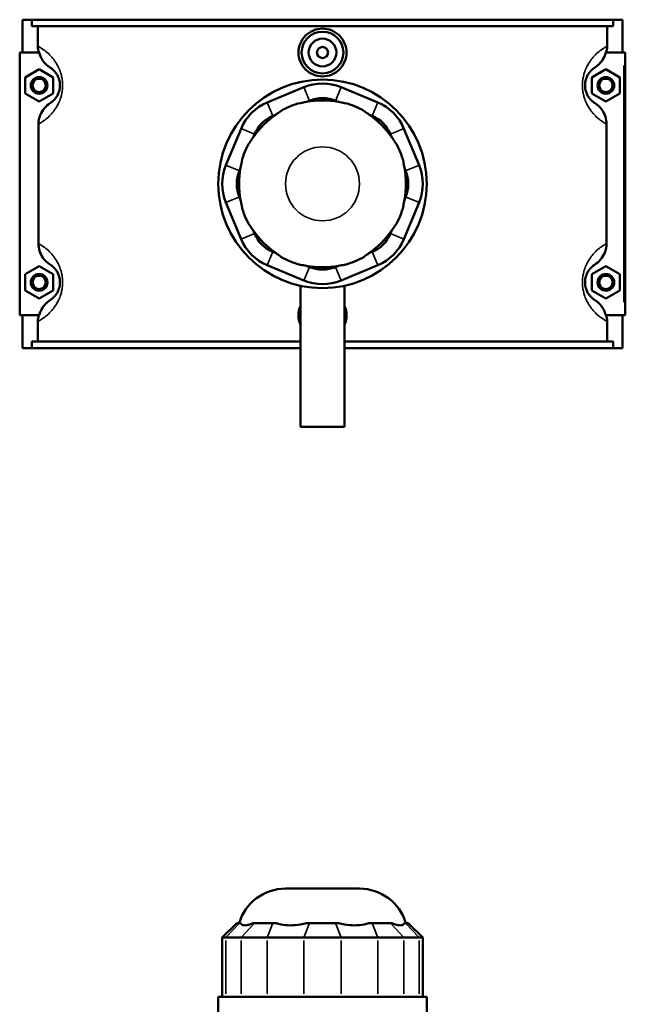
# Model space of a CAD drawing. Header units: inches. Extents: x -1.9 to 49.7, y -1.4 to 49.2.
# Tile 7 of 10: x 15 to 23.6, y 23.8 to 37.7. Entities that reach past the tile are written whole.
import ezdxf

# ---------------------------------------------------------------- set-up
doc = ezdxf.new("R2010")
doc.units = ezdxf.units.IN
doc.header["$MEASUREMENT"] = 0
doc.layers.add('Visible (ANSI)', color=7, linetype='Continuous', lineweight=50)
doc.layers.add('Visible Narrow (ANSI)', color=7, linetype='Continuous', lineweight=35)

msp = doc.modelspace()

# ---------------------------------------------------------------- linework, layer by layer
at = {"layer": 'Visible (ANSI)'}
for p, q in [((15.026, 37.7418), (15.026, 37.2768)), ((15.026, 37.7418), (15.1602, 37.7418)), ((15.1602, 37.7418), (23.3919, 37.7418)), ((15.1602, 37.6488), (15.1602, 37.7418)), ((23.3919, 37.7418), (23.3919, 37.6488)), ((23.3919, 37.7418), (23.526, 37.7418)), ((23.526, 37.7418), (23.526, 37.2768)), ((23.3919, 37.6488), (15.1602, 37.6488)), ((15.2444, 37.3657), (15.2444, 37.6488)), ((23.3076, 37.3657), (23.3076, 37.6488)), ((15.2636, 37.2768), (14.9867, 37.2768)), ((14.9867, 37.2768), (14.9867, 33.5568)), ((23.2885, 37.2768), (23.5457, 37.2768)), ((23.5457, 37.2768), (23.5654, 37.2768)), ((23.5654, 33.5568), (23.5654, 37.2768)), ((15.0654, 36.9254), (15.2623, 37.0391)), ((15.2623, 37.0391), (15.4591, 36.9254)), ((23.2898, 37.0391), (23.093, 36.9254)), ((23.4867, 36.9254), (23.2898, 37.0391)), ((15.0654, 36.6981), (15.0654, 36.9254)), ((15.4591, 36.9254), (15.4591, 36.6981)), ((23.093, 36.9254), (23.093, 36.6981)), ((23.4867, 36.6981), (23.4867, 36.9254)), ((15.2623, 36.5845), (15.0654, 36.6981)), ((15.4591, 36.6981), (15.2623, 36.5845)), ((19.0131, 36.785), (18.4945, 36.5701)), ((20.0576, 36.5701), (19.5389, 36.785)), ((23.093, 36.6981), (23.2898, 36.5845)), ((23.2898, 36.5845), (23.4867, 36.6981)), ((19.0476, 36.5762), (19.092, 36.5945)), ((19.4601, 36.5945), (19.5045, 36.5762)), ((18.5734, 36.3797), (18.6178, 36.3981)), ((19.9343, 36.3981), (19.9787, 36.3797)), ((15.253, 36.2625), (15.253, 34.5711)), ((23.2991, 34.5711), (23.2991, 36.2625)), ((18.1227, 36.1983), (17.9079, 35.6797)), ((18.2947, 36.0751), (18.3131, 36.1195)), ((20.239, 36.1195), (20.2574, 36.0751)), ((20.6442, 35.6797), (20.4294, 36.1983)), ((18.0983, 35.6008), (18.1167, 35.6452)), ((20.4354, 35.6452), (20.4538, 35.6008)), ((17.9079, 35.1539), (18.1227, 34.6353)), ((18.1167, 35.1884), (18.0983, 35.2328)), ((20.4294, 34.6353), (20.6442, 35.1539)), ((20.4538, 35.2328), (20.4354, 35.1884)), ((18.3131, 34.7141), (18.2947, 34.7585)), ((20.2574, 34.7585), (20.239, 34.7141)), ((18.6178, 34.4355), (18.5734, 34.4539)), ((19.9787, 34.4539), (19.9343, 34.4355)), ((15.0654, 34.1354), (15.2623, 34.2491)), ((15.2623, 34.2491), (15.4591, 34.1354)), ((18.4945, 34.2635), (19.0131, 34.0486)), ((19.092, 34.239), (19.0476, 34.2574)), ((19.5045, 34.2574), (19.4601, 34.239)), ((19.5389, 34.0486), (20.0576, 34.2635)), ((23.2898, 34.2491), (23.093, 34.1354)), ((23.4867, 34.1354), (23.2898, 34.2491)), ((15.0654, 33.9081), (15.0654, 34.1354)), ((15.4591, 34.1354), (15.4591, 33.9081)), ((23.093, 34.1354), (23.093, 33.9081)), ((23.4867, 33.9081), (23.4867, 34.1354)), ((15.2623, 33.7945), (15.0654, 33.9081)), ((15.4591, 33.9081), (15.2623, 33.7945)), ((18.965, 33.9728), (18.965, 31.9768)), ((19.5871, 33.9728), (19.5871, 31.9768)), ((23.093, 33.9081), (23.2898, 33.7945)), ((23.2898, 33.7945), (23.4867, 33.9081)), ((14.9867, 33.5568), (15.2636, 33.5568)), ((15.026, 33.5568), (15.026, 33.0918)), ((23.5457, 33.5568), (23.2885, 33.5568)), ((23.526, 33.5568), (23.526, 33.0918)), ((23.5654, 33.5568), (23.5457, 33.5568)), ((15.2444, 33.1848), (15.2444, 33.4679)), ((23.3076, 33.1848), (23.3076, 33.4679)), ((15.1602, 33.0918), (15.026, 33.0918)), ((18.965, 33.1848), (15.1602, 33.1848)), ((15.1602, 33.0918), (15.1602, 33.1848)), ((15.1602, 33.0918), (18.965, 33.0918)), ((23.3919, 33.1848), (19.5871, 33.1848)), ((19.5871, 33.0918), (23.3919, 33.0918)), ((23.3919, 33.1848), (23.3919, 33.0918)), ((23.526, 33.0918), (23.3919, 33.0918)), ((18.965, 31.9768), (19.5871, 31.9768)), ((18.7519, 25.4342), (19.8002, 25.4342)), ((18.0617, 24.9463), (17.8556, 24.7402)), ((18.0617, 24.9463), (18.0983, 24.9463)), ((18.1167, 24.9463), (18.0983, 24.9463)), ((18.3131, 24.9463), (18.2947, 24.9463)), ((18.3131, 24.9463), (18.5734, 24.9463)), ((18.6178, 24.9463), (18.5734, 24.9463)), ((19.092, 24.9463), (19.0476, 24.9463)), ((19.092, 24.9463), (19.4601, 24.9463)), ((19.5045, 24.9463), (19.4601, 24.9463)), ((19.9787, 24.9463), (19.9343, 24.9463)), ((19.9787, 24.9463), (20.239, 24.9463)), ((20.2574, 24.9463), (20.239, 24.9463)), ((20.4538, 24.9463), (20.4354, 24.9463)), ((20.4538, 24.9463), (20.4904, 24.9463)), ((20.4904, 24.9463), (20.6965, 24.7402)), ((17.9079, 24.7402), (17.8556, 24.7402)), ((17.8556, 24.7402), (17.8556, 23.9008)), ((17.9079, 24.7402), (18.1227, 24.7402)), ((18.4945, 24.7402), (18.1227, 24.7402)), ((18.4945, 24.7402), (19.0131, 24.7402)), ((19.5389, 24.7402), (19.0131, 24.7402)), ((19.5389, 24.7402), (20.0576, 24.7402)), ((20.4294, 24.7402), (20.0576, 24.7402)), ((20.4294, 24.7402), (20.6442, 24.7402)), ((20.6965, 24.7402), (20.6442, 24.7402)), ((20.6965, 24.7402), (20.6965, 23.9008)), ((20.7531, 23.9008), (17.799, 23.9008)), ((17.799, 23.6917), (17.799, 23.9008)), ((20.7531, 23.6917), (20.7531, 23.9008))]:
    msp.add_line(p, q, dxfattribs=at)
for centre, radius in [((19.276, 37.2768), 0.2953), ((19.276, 37.2768), 0.1969), ((19.276, 37.2768), 0.0787), ((15.2623, 36.8118), 0.1181), ((15.2623, 36.8118), 0.0945), ((19.276, 35.4168), 1.4771), ((23.2898, 36.8118), 0.1181), ((23.2898, 36.8118), 0.0945), ((15.2623, 34.0218), 0.1181), ((15.2623, 34.0218), 0.0945), ((23.2898, 34.0218), 0.1181), ((23.2898, 34.0218), 0.0945)]:
    msp.add_circle(centre, radius, dxfattribs=at)
for centre, radius, start, end in [((19.276, 36.1502), 0.687, 67.5, 112.5), ((18.7574, 35.9354), 0.687, 112.5, 157.5), ((19.276, 35.4168), 1.1817, 78.85363, 101.14637), ((19.276, 36.1502), 0.4809, 67.5, 112.5), ((19.7947, 35.9354), 0.687, 22.5, 67.5), ((19.276, 35.4168), 1.1817, 123.85363, 146.14637), ((19.276, 35.4168), 1.1817, 33.85363, 56.14637), ((18.7574, 35.9354), 0.4809, 112.5, 157.5), ((19.7947, 35.9354), 0.4809, 22.5, 67.5), ((18.5426, 35.4168), 0.687, 157.5, 202.5), ((18.5426, 35.4168), 0.4809, 157.5, 202.5), ((19.276, 35.4168), 1.1817, 168.85363, 191.14637), ((19.276, 35.4168), 1.1817, 348.85363, 11.14637), ((20.0095, 35.4168), 0.4809, 337.5, 22.5), ((20.0095, 35.4168), 0.687, 337.5, 22.5), ((19.276, 35.4168), 1.1817, 213.85363, 236.14637), ((19.276, 35.4168), 1.1817, 303.85363, 326.14637), ((18.7574, 34.8982), 0.687, 202.5, 247.5), ((18.7574, 34.8982), 0.4809, 202.5, 247.5), ((19.7947, 34.8982), 0.4809, 292.5, 337.5), ((19.7947, 34.8982), 0.687, 292.5, 337.5), ((19.276, 35.4168), 1.1817, 258.85363, 281.14637), ((19.276, 34.6833), 0.4809, 247.5, 292.5), ((19.276, 34.6833), 0.687, 247.5, 292.5), ((18.7519, 24.7472), 0.687, 90, 163.15289), ((19.8002, 24.7472), 0.687, 16.84711, 90)]:
    msp.add_arc(centre, radius, start, end, dxfattribs=at)
for points, knots in [([(19.6158, 37.2768), (19.6158, 37.2342), (19.6072, 37.1887), (19.5724, 37.1053), (19.5462, 37.0672), (19.4858, 37.0072), (19.4477, 36.9812), (19.3641, 36.9468), (19.3186, 36.9383), (19.2335, 36.9383), (19.188, 36.9468), (19.1044, 36.9812), (19.0663, 37.0072), (19.0059, 37.0672), (18.9797, 37.1053), (18.9449, 37.1887), (18.9363, 37.2342), (18.9363, 37.3194), (18.9449, 37.3648), (18.9797, 37.4483), (19.0059, 37.4864), (19.0663, 37.5464), (19.1044, 37.5724), (19.188, 37.6068), (19.2335, 37.6153), (19.3186, 37.6153), (19.3641, 37.6068), (19.4477, 37.5724), (19.4858, 37.5464), (19.5462, 37.4864), (19.5724, 37.4483), (19.6072, 37.3648), (19.6158, 37.3194), (19.6158, 37.2768)], [0, 0, 0, 0, 0.3247547, 0.3247547, 0.6495095, 0.6495095, 0.9739947, 0.9739947, 1.29848, 1.29848, 1.6229653, 1.6229653, 1.9474506, 1.9474506, 2.2722053, 2.2722053, 2.59696, 2.59696, 2.9217148, 2.9217148, 3.2464695, 3.2464695, 3.5709548, 3.5709548, 3.8954401, 3.8954401, 4.2199253, 4.2199253, 4.5444106, 4.5444106, 4.8691653, 4.8691653, 5.1939201, 5.1939201, 5.1939201, 5.1939201]), ([(15.2636, 37.2768), (15.268, 37.2593), (15.2737, 37.2423), (15.2904, 37.203), (15.3023, 37.1814), (15.3442, 37.1211), (15.3799, 37.087), (15.4211, 37.0607)], [-0.69705085, -0.69705085, -0.69705085, -0.69705085, -0.55966229, -0.55966229, -0.37198583, -0.37198583, 0, 0, 0, 0]), ([(23.131, 37.0607), (23.1533, 37.075), (23.174, 37.0915), (23.2118, 37.129), (23.2288, 37.1499), (23.2638, 37.2046), (23.2792, 37.2398), (23.2885, 37.2768)], [-0.74775543, -0.74775543, -0.74775543, -0.74775543, -0.54648504, -0.54648504, -0.34237007, -0.34237007, -0.05129101, -0.05129101, -0.05129101, -0.05129101]), ([(15.4211, 37.0607), (15.4278, 37.0564), (15.4352, 37.0514), (15.4522, 37.0382), (15.462, 37.0298), (15.481, 37.0105), (15.4901, 37.0003), (15.5064, 36.9783), (15.5136, 36.9674), (15.5252, 36.9465), (15.5296, 36.9375), (15.5385, 36.9167), (15.5429, 36.9047), (15.5491, 36.8827), (15.5513, 36.8732), (15.5548, 36.8531), (15.5561, 36.8426), (15.5573, 36.8252), (15.5575, 36.8185), (15.5575, 36.8118), (15.5575, 36.8051), (15.5573, 36.7984), (15.5561, 36.781), (15.5548, 36.7705), (15.5513, 36.7504), (15.5491, 36.7409), (15.5429, 36.7189), (15.5385, 36.7069), (15.5296, 36.6861), (15.5252, 36.6771), (15.5136, 36.6562), (15.5064, 36.6453), (15.4901, 36.6233), (15.481, 36.6131), (15.462, 36.5938), (15.4522, 36.5854), (15.4352, 36.5722), (15.4278, 36.5672), (15.4211, 36.5629)], [0.996893, 0.996893, 0.996893, 0.996893, 1.4695156, 1.4695156, 2.0058343, 2.0058343, 2.456951, 2.456951, 2.8083802, 2.8083802, 3.0391119, 3.0391119, 3.2957948, 3.2957948, 3.4716858, 3.4716858, 3.6512888, 3.6512888, 3.761611, 3.761611, 3.761611, 3.8719331, 3.8719331, 4.0515362, 4.0515362, 4.2274272, 4.2274272, 4.4841101, 4.4841101, 4.7148417, 4.7148417, 5.0662709, 5.0662709, 5.5173876, 5.5173876, 6.0537063, 6.0537063, 6.526329, 6.526329, 6.526329, 6.526329]), ([(23.131, 36.5629), (23.1243, 36.5672), (23.1169, 36.5722), (23.0999, 36.5854), (23.0901, 36.5938), (23.0711, 36.6131), (23.062, 36.6233), (23.0457, 36.6453), (23.0384, 36.6562), (23.0269, 36.6771), (23.0224, 36.6861), (23.0136, 36.7069), (23.0092, 36.7189), (23.003, 36.7409), (23.0008, 36.7504), (22.9973, 36.7705), (22.996, 36.781), (22.9948, 36.7984), (22.9945, 36.8051), (22.9945, 36.8118), (22.9945, 36.8185), (22.9948, 36.8252), (22.996, 36.8426), (22.9973, 36.8531), (23.0008, 36.8732), (23.003, 36.8827), (23.0092, 36.9047), (23.0136, 36.9167), (23.0224, 36.9375), (23.0269, 36.9465), (23.0384, 36.9674), (23.0457, 36.9783), (23.062, 37.0003), (23.0711, 37.0105), (23.0901, 37.0298), (23.0999, 37.0382), (23.1169, 37.0514), (23.1243, 37.0564), (23.131, 37.0607)], [0.9968918, 0.9968918, 0.9968918, 0.9968918, 1.4695149, 1.4695149, 2.0058335, 2.0058335, 2.4569501, 2.4569501, 2.8083792, 2.8083792, 3.0391107, 3.0391107, 3.2957936, 3.2957936, 3.4716845, 3.4716845, 3.6512876, 3.6512876, 3.7616097, 3.7616097, 3.7616097, 3.8719319, 3.8719319, 4.0515349, 4.0515349, 4.2274259, 4.2274259, 4.4841088, 4.4841088, 4.7148403, 4.7148403, 5.0662694, 5.0662694, 5.517386, 5.517386, 6.0537046, 6.0537046, 6.5263277, 6.5263277, 6.5263277, 6.5263277]), ([(15.4211, 36.5629), (15.3894, 36.5427), (15.361, 36.5178), (15.3122, 36.4599), (15.2924, 36.427), (15.2617, 36.3505), (15.253, 36.3067), (15.253, 36.2625)], [-0.91345605, -0.91345605, -0.91345605, -0.91345605, -0.62787555, -0.62787555, -0.33730044, -0.33730044, 0, 0, 0, 0]), ([(19.0476, 36.5762), (19.0198, 36.573), (18.9911, 36.5683), (18.9132, 36.5508), (18.8641, 36.5348), (18.8205, 36.5167), (18.7768, 36.4986), (18.7308, 36.4752), (18.6633, 36.4325), (18.6396, 36.4155), (18.6178, 36.3981)], [-0.5693984, -0.5693984, -0.5693984, -0.5693984, -0.3600644, -0.3600644, 0, 0, 0, 0.3600644, 0.3600644, 0.5693984, 0.5693984, 0.5693984, 0.5693984]), ([(19.9343, 36.3981), (19.9125, 36.4155), (19.8888, 36.4325), (19.8213, 36.4752), (19.7753, 36.4986), (19.7316, 36.5167), (19.688, 36.5348), (19.6389, 36.5508), (19.561, 36.5683), (19.5323, 36.573), (19.5045, 36.5762)], [-0.5693984, -0.5693984, -0.5693984, -0.5693984, -0.3600644, -0.3600644, 0, 0, 0, 0.3600644, 0.3600644, 0.5693984, 0.5693984, 0.5693984, 0.5693984]), ([(23.2991, 36.2625), (23.2991, 36.2981), (23.2935, 36.3336), (23.2718, 36.4013), (23.2559, 36.4333), (23.2079, 36.5025), (23.1722, 36.5366), (23.131, 36.5629)], [-0.91442288, -0.91442288, -0.91442288, -0.91442288, -0.64238961, -0.64238961, -0.37198583, -0.37198583, 0, 0, 0, 0]), ([(18.2947, 36.0751), (18.2773, 36.0532), (18.2603, 36.0295), (18.2176, 35.962), (18.1942, 35.916), (18.1762, 35.8724), (18.1581, 35.8287), (18.1421, 35.7797), (18.1246, 35.7017), (18.1198, 35.673), (18.1167, 35.6452)], [-0.5693984, -0.5693984, -0.5693984, -0.5693984, -0.3600644, -0.3600644, 0, 0, 0, 0.3600644, 0.3600644, 0.5693984, 0.5693984, 0.5693984, 0.5693984]), ([(20.4354, 35.6452), (20.4323, 35.673), (20.4275, 35.7017), (20.41, 35.7797), (20.394, 35.8287), (20.3759, 35.8724), (20.3578, 35.916), (20.3345, 35.962), (20.2917, 36.0295), (20.2748, 36.0532), (20.2574, 36.0751)], [-0.5693984, -0.5693984, -0.5693984, -0.5693984, -0.3600644, -0.3600644, 0, 0, 0, 0.3600644, 0.3600644, 0.5693984, 0.5693984, 0.5693984, 0.5693984]), ([(18.1167, 35.1884), (18.1198, 35.1606), (18.1246, 35.1318), (18.1421, 35.0539), (18.1581, 35.0049), (18.1762, 34.9612), (18.1942, 34.9176), (18.2176, 34.8716), (18.2603, 34.8041), (18.2773, 34.7804), (18.2947, 34.7585)], [-0.5693984, -0.5693984, -0.5693984, -0.5693984, -0.3600644, -0.3600644, 0, 0, 0, 0.3600644, 0.3600644, 0.5693984, 0.5693984, 0.5693984, 0.5693984]), ([(20.2574, 34.7585), (20.2748, 34.7804), (20.2917, 34.8041), (20.3345, 34.8716), (20.3578, 34.9176), (20.3759, 34.9612), (20.394, 35.0049), (20.41, 35.0539), (20.4275, 35.1318), (20.4323, 35.1606), (20.4354, 35.1884)], [-0.5693984, -0.5693984, -0.5693984, -0.5693984, -0.3600644, -0.3600644, 0, 0, 0, 0.3600644, 0.3600644, 0.5693984, 0.5693984, 0.5693984, 0.5693984]), ([(15.253, 34.5711), (15.253, 34.5354), (15.2586, 34.5), (15.2803, 34.4323), (15.2961, 34.4003), (15.3442, 34.3311), (15.3799, 34.297), (15.4211, 34.2707)], [-0.91442288, -0.91442288, -0.91442288, -0.91442288, -0.64238961, -0.64238961, -0.37198583, -0.37198583, 0, 0, 0, 0]), ([(23.131, 34.2707), (23.1627, 34.2909), (23.1911, 34.3158), (23.2398, 34.3737), (23.2597, 34.4065), (23.2904, 34.483), (23.2991, 34.5268), (23.2991, 34.5711)], [-0.91345605, -0.91345605, -0.91345605, -0.91345605, -0.62787555, -0.62787555, -0.33730044, -0.33730044, 0, 0, 0, 0]), ([(18.6178, 34.4355), (18.6396, 34.418), (18.6633, 34.4011), (18.7308, 34.3584), (18.7768, 34.335), (18.8205, 34.3169), (18.8641, 34.2988), (18.9132, 34.2828), (18.9911, 34.2653), (19.0198, 34.2606), (19.0476, 34.2574)], [-0.5693984, -0.5693984, -0.5693984, -0.5693984, -0.3600644, -0.3600644, 0, 0, 0, 0.3600644, 0.3600644, 0.5693984, 0.5693984, 0.5693984, 0.5693984]), ([(19.5045, 34.2574), (19.5323, 34.2606), (19.561, 34.2653), (19.6389, 34.2828), (19.688, 34.2988), (19.7316, 34.3169), (19.7753, 34.335), (19.8213, 34.3584), (19.8888, 34.4011), (19.9125, 34.418), (19.9343, 34.4355)], [-0.5693984, -0.5693984, -0.5693984, -0.5693984, -0.3600644, -0.3600644, 0, 0, 0, 0.3600644, 0.3600644, 0.5693984, 0.5693984, 0.5693984, 0.5693984]), ([(15.4211, 34.2707), (15.4278, 34.2664), (15.4352, 34.2614), (15.4522, 34.2482), (15.462, 34.2398), (15.481, 34.2205), (15.4901, 34.2103), (15.5064, 34.1883), (15.5136, 34.1774), (15.5252, 34.1565), (15.5296, 34.1475), (15.5385, 34.1267), (15.5429, 34.1147), (15.5491, 34.0927), (15.5513, 34.0832), (15.5548, 34.0631), (15.5561, 34.0526), (15.5573, 34.0352), (15.5575, 34.0285), (15.5575, 34.0218), (15.5575, 34.0151), (15.5573, 34.0084), (15.5561, 33.991), (15.5548, 33.9805), (15.5513, 33.9604), (15.5491, 33.9509), (15.5429, 33.9289), (15.5385, 33.9169), (15.5296, 33.8961), (15.5252, 33.8871), (15.5136, 33.8662), (15.5064, 33.8553), (15.4901, 33.8333), (15.481, 33.8231), (15.462, 33.8038), (15.4522, 33.7954), (15.4352, 33.7822), (15.4278, 33.7772), (15.4211, 33.7729)], [0.996893, 0.996893, 0.996893, 0.996893, 1.4695159, 1.4695159, 2.0058345, 2.0058345, 2.4569512, 2.4569512, 2.8083803, 2.8083803, 3.0391119, 3.0391119, 3.2957948, 3.2957948, 3.4716858, 3.4716858, 3.6512888, 3.6512888, 3.761611, 3.761611, 3.761611, 3.8719331, 3.8719331, 4.0515362, 4.0515362, 4.2274272, 4.2274272, 4.48411, 4.48411, 4.7148416, 4.7148416, 5.0662707, 5.0662707, 5.5173874, 5.5173874, 6.053706, 6.053706, 6.526329, 6.526329, 6.526329, 6.526329]), ([(23.131, 33.7729), (23.1243, 33.7772), (23.1169, 33.7822), (23.0999, 33.7954), (23.0901, 33.8038), (23.0711, 33.8231), (23.062, 33.8333), (23.0457, 33.8553), (23.0384, 33.8662), (23.0269, 33.8871), (23.0224, 33.8961), (23.0136, 33.9169), (23.0092, 33.9289), (23.003, 33.9509), (23.0008, 33.9604), (22.9973, 33.9805), (22.996, 33.991), (22.9948, 34.0084), (22.9945, 34.0151), (22.9945, 34.0218), (22.9945, 34.0285), (22.9948, 34.0352), (22.996, 34.0526), (22.9973, 34.0631), (23.0008, 34.0832), (23.003, 34.0927), (23.0092, 34.1147), (23.0136, 34.1267), (23.0224, 34.1475), (23.0269, 34.1565), (23.0384, 34.1774), (23.0457, 34.1883), (23.062, 34.2103), (23.0711, 34.2205), (23.0901, 34.2398), (23.0999, 34.2482), (23.1169, 34.2614), (23.1243, 34.2664), (23.131, 34.2707)], [0.9963729, 0.9963729, 0.9963729, 0.9963729, 1.4690015, 1.4690015, 2.0053189, 2.0053189, 2.4564348, 2.4564348, 2.8078625, 2.8078625, 3.0385926, 3.0385926, 3.2952752, 3.2952752, 3.4711658, 3.4711658, 3.6507687, 3.6507687, 3.7610909, 3.7610909, 3.7610909, 3.8714131, 3.8714131, 4.051016, 4.051016, 4.2269066, 4.2269066, 4.4835892, 4.4835892, 4.7143193, 4.7143193, 5.065747, 5.065747, 5.5168629, 5.5168629, 6.0531803, 6.0531803, 6.5258089, 6.5258089, 6.5258089, 6.5258089]), ([(15.4211, 33.7729), (15.3988, 33.7586), (15.378, 33.7421), (15.3402, 33.7046), (15.3233, 33.6837), (15.2882, 33.629), (15.2729, 33.5937), (15.2636, 33.5568)], [-0.74775543, -0.74775543, -0.74775543, -0.74775543, -0.54648504, -0.54648504, -0.34237007, -0.34237007, -0.05129101, -0.05129101, -0.05129101, -0.05129101]), ([(23.2885, 33.5568), (23.2841, 33.5742), (23.2784, 33.5913), (23.2617, 33.6306), (23.2498, 33.6522), (23.2079, 33.7125), (23.1722, 33.7466), (23.131, 33.7729)], [-0.69705085, -0.69705085, -0.69705085, -0.69705085, -0.55966229, -0.55966229, -0.37198583, -0.37198583, 0, 0, 0, 0]), ([(18.965, 33.4206), (18.9641, 33.4227), (18.9632, 33.4249), (18.9449, 33.4687), (18.9363, 33.5142), (18.9363, 33.5568), (18.9363, 33.5994), (18.9449, 33.6448), (18.9632, 33.6887), (18.9641, 33.6909), (18.965, 33.693)], [4.85251576, 4.85251576, 4.85251576, 4.85251576, 4.86916534, 4.86916534, 5.19392008, 5.19392008, 5.19392008, 5.51867482, 5.51867482, 5.5353244, 5.5353244, 5.5353244, 5.5353244]), ([(19.5871, 33.693), (19.588, 33.6909), (19.5889, 33.6887), (19.6072, 33.6448), (19.6158, 33.5994), (19.6158, 33.5568)], [7.4494758, 7.4494758, 7.4494758, 7.4494758, 7.46612538, 7.46612538, 7.79088012, 7.79088012, 7.79088012, 7.79088012]), ([(19.6158, 33.5568), (19.6158, 33.5142), (19.6072, 33.4687), (19.5889, 33.4249), (19.588, 33.4227), (19.5871, 33.4206)], [2.59696004, 2.59696004, 2.59696004, 2.59696004, 2.92171478, 2.92171478, 2.93836436, 2.93836436, 2.93836436, 2.93836436]), ([(18.1167, 24.9463), (18.1198, 24.9386), (18.1246, 24.932), (18.1421, 24.9183), (18.1581, 24.9144), (18.1762, 24.9144), (18.1942, 24.9144), (18.2176, 24.9183), (18.2603, 24.932), (18.2773, 24.9386), (18.2947, 24.9463)], [-0.5693984, -0.5693984, -0.5693984, -0.5693984, -0.3600644, -0.3600644, 0, 0, 0, 0.3600644, 0.3600644, 0.5693984, 0.5693984, 0.5693984, 0.5693984]), ([(18.6178, 24.9463), (18.6396, 24.9386), (18.6633, 24.932), (18.7308, 24.9183), (18.7768, 24.9144), (18.8205, 24.9144), (18.8641, 24.9144), (18.9132, 24.9183), (18.9911, 24.932), (19.0198, 24.9386), (19.0476, 24.9463)], [-0.5693984, -0.5693984, -0.5693984, -0.5693984, -0.3600644, -0.3600644, 0, 0, 0, 0.3600644, 0.3600644, 0.5693984, 0.5693984, 0.5693984, 0.5693984]), ([(19.5045, 24.9463), (19.5323, 24.9386), (19.561, 24.932), (19.6389, 24.9183), (19.688, 24.9144), (19.7316, 24.9144), (19.7753, 24.9144), (19.8213, 24.9183), (19.8888, 24.932), (19.9125, 24.9386), (19.9343, 24.9463)], [-0.5693984, -0.5693984, -0.5693984, -0.5693984, -0.3600644, -0.3600644, 0, 0, 0, 0.3600644, 0.3600644, 0.5693984, 0.5693984, 0.5693984, 0.5693984]), ([(20.2574, 24.9463), (20.2748, 24.9386), (20.2917, 24.932), (20.3345, 24.9183), (20.3578, 24.9144), (20.3759, 24.9144), (20.394, 24.9144), (20.41, 24.9183), (20.4275, 24.932), (20.4323, 24.9386), (20.4354, 24.9463)], [-0.5693984, -0.5693984, -0.5693984, -0.5693984, -0.3600644, -0.3600644, 0, 0, 0, 0.3600644, 0.3600644, 0.5693984, 0.5693984, 0.5693984, 0.5693984])]:
    msp.add_open_spline(points, degree=3, knots=knots, dxfattribs=at)
for points in [[(15.2562, 37.2768), (15.2484, 37.3058), (15.2444, 37.3357), (15.2444, 37.3657)], [(23.3076, 37.3657), (23.3076, 37.3356), (23.3037, 37.3057), (23.2959, 37.2768)], [(15.2444, 33.4679), (15.2444, 33.498), (15.2484, 33.5278), (15.2562, 33.5568)], [(23.2959, 33.5568), (23.3037, 33.5278), (23.3076, 33.4979), (23.3076, 33.4679)]]:
    msp.add_open_spline(points, degree=3, dxfattribs=at)
at = {"layer": 'Visible Narrow (ANSI)'}
for p, q in [((23.5457, 37.0908), (23.5457, 33.7428)), ((19.0881, 36.6041), (19.0171, 36.7754)), ((19.464, 36.6041), (19.535, 36.7754)), ((18.4984, 36.5606), (18.5694, 36.3892)), ((19.9826, 36.3892), (20.0536, 36.5606)), ((18.3036, 36.1234), (18.1322, 36.1944)), ((20.2485, 36.1234), (20.4199, 36.1944)), ((18.0888, 35.6048), (17.9174, 35.6758)), ((20.4633, 35.6048), (20.6347, 35.6758)), ((18.0888, 35.2288), (17.9174, 35.1578)), ((20.4633, 35.2288), (20.6347, 35.1578)), ((18.3036, 34.7102), (18.1322, 34.6392)), ((20.2485, 34.7102), (20.4199, 34.6392)), ((18.5694, 34.4443), (18.4984, 34.273)), ((19.9826, 34.4443), (20.0536, 34.273)), ((19.0881, 34.2295), (19.0171, 34.0581)), ((19.464, 34.2295), (19.535, 34.0581)), ((18.0888, 24.936), (17.9174, 24.7505)), ((18.3036, 24.936), (18.1322, 24.7505)), ((18.5694, 24.936), (18.4984, 24.7505)), ((19.0881, 24.936), (19.0171, 24.7505)), ((19.464, 24.936), (19.535, 24.7505)), ((19.9826, 24.936), (20.0536, 24.7505)), ((20.2485, 24.936), (20.4199, 24.7505)), ((20.4633, 24.936), (20.6347, 24.7505)), ((17.9079, 23.9428), (17.9079, 24.6983)), ((18.1227, 24.6983), (18.1227, 23.9428)), ((18.4945, 23.9428), (18.4945, 24.6983)), ((19.0131, 24.6983), (19.0131, 23.9428)), ((19.5389, 23.9428), (19.5389, 24.6983)), ((20.0576, 24.6983), (20.0576, 23.9428)), ((20.4294, 23.9428), (20.4294, 24.6983)), ((20.6442, 24.6983), (20.6442, 23.9428))]:
    msp.add_line(p, q, dxfattribs=at)
msp.add_circle((19.276, 35.4168), 0.5241, dxfattribs=at)
for points, knots in [([(15.253, 36.2625), (15.2558, 36.264), (15.2585, 36.2655), (15.2801, 36.2776), (15.3011, 36.2905), (15.3456, 36.3221), (15.3687, 36.3402), (15.4136, 36.3819), (15.435, 36.4041), (15.4736, 36.4517), (15.4906, 36.4752), (15.5179, 36.5204), (15.5284, 36.5398), (15.5493, 36.5848), (15.5596, 36.6107), (15.5742, 36.6585), (15.5794, 36.679), (15.5878, 36.7224), (15.5909, 36.7452), (15.5937, 36.7828), (15.5942, 36.7973), (15.5942, 36.8118), (15.5942, 36.8263), (15.5937, 36.8407), (15.5909, 36.8784), (15.5878, 36.9012), (15.5794, 36.9446), (15.5742, 36.9651), (15.5596, 37.0129), (15.5493, 37.0388), (15.5284, 37.0838), (15.5179, 37.1032), (15.4906, 37.1483), (15.4736, 37.1719), (15.435, 37.2195), (15.4136, 37.2417), (15.3687, 37.2834), (15.3456, 37.3015), (15.3011, 37.3331), (15.2801, 37.346), (15.2555, 37.3598), (15.2499, 37.3629), (15.2444, 37.3657)], [-6.72351, -6.72351, -6.72351, -6.72351, -6.6351881, -6.6351881, -6.0537063, -6.0537063, -5.5173876, -5.5173876, -5.0662709, -5.0662709, -4.7148417, -4.7148417, -4.4841101, -4.4841101, -4.2274272, -4.2274272, -4.0515362, -4.0515362, -3.8719331, -3.8719331, -3.761611, -3.761611, -3.761611, -3.6512888, -3.6512888, -3.4716858, -3.4716858, -3.2957948, -3.2957948, -3.0391119, -3.0391119, -2.8083802, -2.8083802, -2.456951, -2.456951, -2.0058343, -2.0058343, -1.4695156, -1.4695156, -0.8880339, -0.8880339, -0.7051461, -0.7051461, -0.7051461, -0.7051461]), ([(23.3076, 37.3657), (23.3022, 37.3629), (23.2966, 37.3598), (23.272, 37.346), (23.251, 37.3331), (23.2065, 37.3015), (23.1834, 37.2834), (23.1385, 37.2417), (23.117, 37.2195), (23.0785, 37.1719), (23.0614, 37.1483), (23.0342, 37.1032), (23.0237, 37.0838), (23.0028, 37.0388), (22.9925, 37.0129), (22.9779, 36.9651), (22.9727, 36.9446), (22.9643, 36.9012), (22.9612, 36.8784), (22.9584, 36.8407), (22.9579, 36.8263), (22.9579, 36.8118), (22.9579, 36.7973), (22.9584, 36.7828), (22.9612, 36.7452), (22.9643, 36.7224), (22.9727, 36.679), (22.9779, 36.6585), (22.9925, 36.6107), (23.0028, 36.5848), (23.0237, 36.5398), (23.0342, 36.5204), (23.0614, 36.4752), (23.0785, 36.4517), (23.117, 36.4041), (23.1385, 36.3819), (23.1834, 36.3402), (23.2065, 36.3221), (23.251, 36.2905), (23.272, 36.2776), (23.2935, 36.2655), (23.2963, 36.264), (23.2991, 36.2625)], [-6.8180746, -6.8180746, -6.8180746, -6.8180746, -6.6351878, -6.6351878, -6.0537046, -6.0537046, -5.517386, -5.517386, -5.0662694, -5.0662694, -4.7148403, -4.7148403, -4.4841088, -4.4841088, -4.2274259, -4.2274259, -4.0515349, -4.0515349, -3.8719319, -3.8719319, -3.7616097, -3.7616097, -3.7616097, -3.6512876, -3.6512876, -3.4716845, -3.4716845, -3.2957936, -3.2957936, -3.0391107, -3.0391107, -2.8083792, -2.8083792, -2.4569501, -2.4569501, -2.0058335, -2.0058335, -1.4695149, -1.4695149, -0.8880317, -0.8880317, -0.7997107, -0.7997107, -0.7997107, -0.7997107]), ([(15.2444, 33.4679), (15.2499, 33.4707), (15.2555, 33.4738), (15.2801, 33.4876), (15.3011, 33.5005), (15.3456, 33.5321), (15.3687, 33.5502), (15.4136, 33.5919), (15.435, 33.6141), (15.4736, 33.6617), (15.4906, 33.6852), (15.5179, 33.7304), (15.5284, 33.7498), (15.5493, 33.7948), (15.5596, 33.8207), (15.5742, 33.8685), (15.5794, 33.889), (15.5878, 33.9324), (15.5909, 33.9552), (15.5937, 33.9928), (15.5942, 34.0073), (15.5942, 34.0218), (15.5942, 34.0363), (15.5937, 34.0507), (15.5909, 34.0884), (15.5878, 34.1112), (15.5794, 34.1546), (15.5742, 34.1751), (15.5596, 34.2229), (15.5493, 34.2488), (15.5284, 34.2938), (15.5179, 34.3132), (15.4906, 34.3583), (15.4736, 34.3819), (15.435, 34.4295), (15.4136, 34.4517), (15.3687, 34.4934), (15.3456, 34.5115), (15.3011, 34.5431), (15.2801, 34.556), (15.2585, 34.5681), (15.2558, 34.5696), (15.253, 34.5711)], [-6.8180758, -6.8180758, -6.8180758, -6.8180758, -6.6351887, -6.6351887, -6.053706, -6.053706, -5.5173874, -5.5173874, -5.0662707, -5.0662707, -4.7148416, -4.7148416, -4.48411, -4.48411, -4.2274272, -4.2274272, -4.0515362, -4.0515362, -3.8719331, -3.8719331, -3.761611, -3.761611, -3.761611, -3.6512888, -3.6512888, -3.4716858, -3.4716858, -3.2957948, -3.2957948, -3.0391119, -3.0391119, -2.8083803, -2.8083803, -2.4569512, -2.4569512, -2.0058345, -2.0058345, -1.4695159, -1.4695159, -0.8880333, -0.8880333, -0.799712, -0.799712, -0.799712, -0.799712]), ([(23.2991, 34.5711), (23.2963, 34.5696), (23.2935, 34.5681), (23.272, 34.556), (23.251, 34.5431), (23.2065, 34.5115), (23.1834, 34.4934), (23.1385, 34.4517), (23.117, 34.4295), (23.0785, 34.3819), (23.0614, 34.3583), (23.0342, 34.3132), (23.0237, 34.2938), (23.0028, 34.2488), (22.9925, 34.2229), (22.9779, 34.1751), (22.9727, 34.1546), (22.9643, 34.1112), (22.9612, 34.0884), (22.9584, 34.0507), (22.9579, 34.0363), (22.9579, 34.0218), (22.9579, 34.0073), (22.9584, 33.9928), (22.9612, 33.9552), (22.9643, 33.9324), (22.9727, 33.889), (22.9779, 33.8685), (22.9925, 33.8207), (23.0028, 33.7948), (23.0237, 33.7498), (23.0342, 33.7304), (23.0614, 33.6852), (23.0785, 33.6617), (23.117, 33.6141), (23.1385, 33.5919), (23.1834, 33.5502), (23.2065, 33.5321), (23.251, 33.5005), (23.272, 33.4876), (23.2966, 33.4738), (23.3022, 33.4707), (23.3076, 33.4679)], [-6.7229899, -6.7229899, -6.7229899, -6.7229899, -6.6346803, -6.6346803, -6.0531803, -6.0531803, -5.5168629, -5.5168629, -5.065747, -5.065747, -4.7143193, -4.7143193, -4.4835892, -4.4835892, -4.2269066, -4.2269066, -4.051016, -4.051016, -3.8714131, -3.8714131, -3.7610909, -3.7610909, -3.7610909, -3.6507687, -3.6507687, -3.4711658, -3.4711658, -3.2952752, -3.2952752, -3.0385926, -3.0385926, -2.8078625, -2.8078625, -2.4564348, -2.4564348, -2.0053189, -2.0053189, -1.4690015, -1.4690015, -0.8875015, -0.8875015, -0.7046261, -0.7046261, -0.7046261, -0.7046261])]:
    msp.add_open_spline(points, degree=3, knots=knots, dxfattribs=at)

doc.saveas('drawing.dxf')
